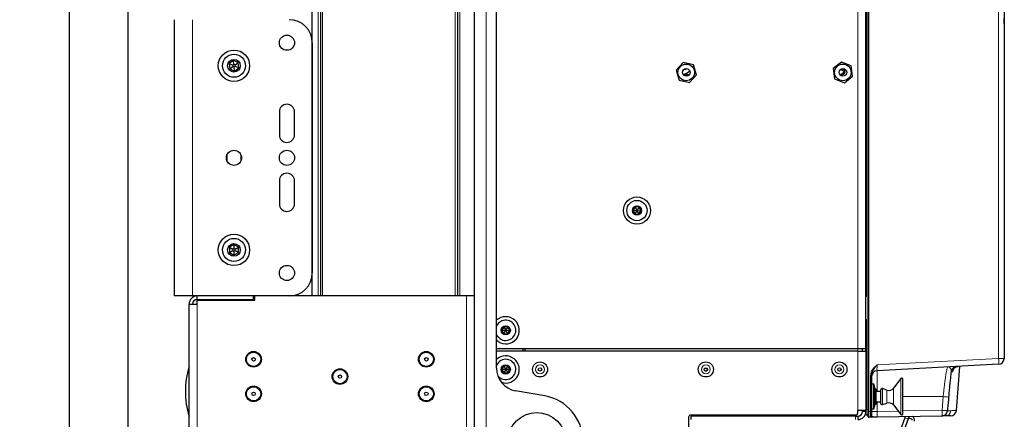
# Model space of a CAD drawing. Header units: millimetres. Extents: x 5 to 418, y 2 to 292.
# Tile 47 of 50: x 159 to 266, y 123 to 166. Entities that reach past the tile are written whole.
import ezdxf

# ---------------------------------------------------------------- set-up
doc = ezdxf.new("R2010")
doc.units = ezdxf.units.MM
doc.layers.add('SLD-0', color=7, linetype='Continuous')
doc.styles.add('SLDTEXTSTYLE1', font='TXT', dxfattribs={"width": 0.605})
doc.dimstyles.new('SLDDIMSTYLE0', dxfattribs={"dimtxt": 3.5, "dimasz": 3.5, "dimexe": 0, "dimexo": 0.0625, "dimgap": 0.875, "dimtad": 1, "dimlfac": 4, "dimrnd": 1e-09, "dimzin": 12, "dimdsep": 46, "dimtxsty": 'SLDTEXTSTYLE1', "dimsah": 1, "dimcen": 0.09, "dimadec": 0, "dimazin": 3, "dimtfac": 1, "dimtofl": 0, "dimtmove": 0, "dimatfit": 3, "dimfxl": 1, "dimfrac": 2, "dimtolj": 1, "dimtzin": 12, "dimarcsym": 0})

# ---------------------------------------------------------------- blocks, each defined once
blk = doc.blocks.new('_D_4')
at = {"layer": 'SLD-0', "color": 7}
for p, q in [((183.25, 231.38), (169.71, 231.38)), ((170.71, 231.38), (170.71, 111.38)), ((178.23, 111.38), (169.71, 111.38))]:
    blk.add_line(p, q, dxfattribs=at)
for points in [[(170.71, 231.38), (170.25, 227.88), (171.17, 227.88)], [(170.71, 111.38), (171.17, 114.88), (170.25, 114.88)]]:
    blk.add_solid(points, dxfattribs=at)
at = {"layer": 'SLD-0', "color": 7, "insert": (166.19, 167.37), "char_height": 3.5, "attachment_point": 1, "rotation": 90, "style": 'SLDTEXTSTYLE1'}
blk.add_mtext('480', dxfattribs=at)
blk = doc.blocks.new('_D_5')
at = {"layer": 'SLD-0', "color": 7}
for p, q in [((208.35, 242.88), (163.34, 242.88)), ((164.34, 242.88), (164.34, 111.38)), ((178.23, 111.38), (163.34, 111.38))]:
    blk.add_line(p, q, dxfattribs=at)
for centre, start, end in [((161.65, 175.77), 63.4349, 116.5651), ((161.65, 178.49), 243.4349, 296.5651)]:
    blk.add_arc(centre, 6.01, start, end, dxfattribs=at)
for points in [[(164.34, 242.88), (163.88, 239.38), (164.8, 239.38)], [(164.34, 111.38), (164.8, 114.88), (163.88, 114.88)]]:
    blk.add_solid(points, dxfattribs=at)
at = {"layer": 'SLD-0', "color": 7, "insert": (159.82, 173.12), "char_height": 3.5, "attachment_point": 1, "rotation": 90, "style": 'SLDTEXTSTYLE1'}
blk.add_mtext('526', dxfattribs=at)

msp = doc.modelspace()

# ---------------------------------------------------------------- linework, layer by layer
at = {"color": 7, "linetype": 'Continuous', "lineweight": 25}
for p, q in [((208.3525, 92.8814), (208.3525, 242.8815)), ((190.7275, 136.3815), (190.7275, 231.3815)), ((191.6025, 231.3815), (191.6025, 136.3815)), ((206.4775, 231.3815), (206.4775, 136.3815)), ((210.7275, 128.5528), (210.7275, 216.9601)), ((251.0775, 123.8363), (251.0775, 206.5766)), ((265.8275, 206.3304), (265.8275, 129.5857)), ((250.8275, 165.0315), (250.8275, 167.5315)), ((175.7275, 166.3815), (175.7275, 136.3815)), ((265.8525, 165.944), (265.8275, 165.944)), ((265.8525, 165.9369), (265.8275, 165.9369)), ((265.8525, 165.944), (265.8525, 166.494)), ((250.8275, 136.2815), (250.8275, 165.0315)), ((190.7275, 163.8814), (190.7275, 138.8815)), ((182.1629, 161.9552), (181.6983, 161.6124)), ((181.6983, 161.6124), (181.763, 161.0386)), ((181.6983, 161.6124), (182.0952, 161.4392)), ((182.2114, 161.5249), (182.0952, 161.4392)), ((182.0952, 161.4392), (182.1114, 161.2957)), ((182.6921, 161.7243), (182.1629, 161.9552)), ((182.2114, 161.5249), (182.1629, 161.9552)), ((182.3436, 161.4672), (182.2114, 161.5249)), ((182.3436, 161.4672), (182.6921, 161.7243)), ((182.3598, 161.3237), (182.3436, 161.4672)), ((182.7567, 161.1506), (182.6921, 161.7243)), ((230.9886, 161.7452), (230.2152, 160.9073)), ((232.1009, 161.4943), (230.9886, 161.7452)), ((232.4398, 160.4056), (232.1009, 161.4943)), ((248.1655, 161.7852), (247.269, 161.0805)), ((249.224, 161.3611), (248.1655, 161.7852)), ((181.763, 161.0386), (182.1114, 161.2957)), ((181.763, 161.0386), (182.2921, 160.8077)), ((182.1114, 161.2957), (182.2437, 161.238)), ((182.2437, 161.238), (182.3598, 161.3237)), ((182.2921, 160.8077), (182.2437, 161.238)), ((182.2921, 160.8077), (182.7567, 161.1506)), ((182.3598, 161.3237), (182.7567, 161.1506)), ((230.2152, 160.9073), (230.5541, 159.8186)), ((231.2261, 160.9264), (231.1094, 161.0066)), ((231.2033, 161.0498), (231.2261, 161.0341)), ((231.2261, 161.0341), (231.2261, 160.9264)), ((231.6664, 159.5677), (232.4398, 160.4056)), ((247.269, 161.0805), (247.431, 159.9518)), ((248.39, 160.6232), (248.0583, 160.4317)), ((248.0583, 160.4317), (248.1208, 160.3234)), ((248.105, 161.0038), (248.1815, 160.8879)), ((248.1208, 160.3234), (248.4525, 160.5149)), ((248.1815, 160.8879), (248.2128, 160.942)), ((248.2128, 160.942), (248.39, 160.8397)), ((248.2753, 161.0503), (248.2848, 161.0667)), ((248.4525, 160.948), (248.2753, 161.0503)), ((249.386, 160.2324), (249.224, 161.3611)), ((230.5541, 159.8186), (231.6664, 159.5677)), ((247.431, 159.9518), (248.4895, 159.5277)), ((248.4895, 159.5277), (249.386, 160.2324)), ((187.1525, 156.3815), (187.1525, 153.8815)), ((188.8025, 153.8815), (188.8025, 156.3815)), ((181.4525, 151.6643), (181.4525, 151.0986)), ((183.0025, 151.0986), (183.0025, 151.6643)), ((187.1525, 148.8815), (187.1525, 146.3815)), ((188.8025, 146.3815), (188.8025, 148.8815)), ((225.7848, 146.0442), (225.5453, 145.6834)), ((225.5453, 145.6834), (225.7381, 145.2956)), ((225.5453, 145.6834), (225.9775, 145.6564)), ((225.9775, 145.6564), (225.7381, 145.2956)), ((226.2169, 146.0173), (225.7848, 146.0442)), ((225.7848, 146.0442), (225.9775, 145.6564)), ((226.2169, 146.0173), (225.9775, 145.6564)), ((225.9775, 145.6564), (226.1703, 145.2687)), ((225.9775, 145.6564), (226.4097, 145.6295)), ((226.1703, 145.2687), (226.4097, 145.6295)), ((226.4097, 145.6295), (226.2169, 146.0173)), ((225.7381, 145.2956), (226.1703, 145.2687)), ((182.2275, 141.9588), (181.7275, 141.6701)), ((181.7275, 141.6701), (181.7275, 141.0928)), ((181.7275, 141.6701), (182.1025, 141.4536)), ((181.7275, 141.0928), (182.1025, 141.3093)), ((182.2275, 141.5258), (182.1025, 141.4536)), ((182.1025, 141.4536), (182.1025, 141.3093)), ((182.1025, 141.3093), (182.2275, 141.2371)), ((182.7275, 141.6701), (182.2275, 141.9588)), ((182.2275, 141.9588), (182.2275, 141.5258)), ((182.3525, 141.4536), (182.2275, 141.5258)), ((182.2275, 141.2371), (182.3525, 141.3093)), ((182.2275, 141.2371), (182.2275, 140.8041)), ((182.3525, 141.4536), (182.7275, 141.6701)), ((182.3525, 141.3093), (182.3525, 141.4536)), ((182.3525, 141.3093), (182.7275, 141.0928)), ((182.7275, 141.0928), (182.7275, 141.6701)), ((181.7275, 141.0928), (182.2275, 140.8041)), ((182.2275, 140.8041), (182.7275, 141.0928)), ((177.7275, 136.3815), (175.7275, 136.3815)), ((188.2275, 136.3815), (177.7275, 136.3815)), ((178.2275, 136.0065), (178.2275, 136.3815)), ((178.2275, 136.0065), (184.3525, 136.0065)), ((178.2275, 135.5064), (178.2275, 135.9315)), ((178.2275, 135.9315), (184.4775, 135.9315)), ((178.3525, 136.0065), (178.3525, 135.9315)), ((180.8525, 135.9315), (180.8525, 136.0065)), ((184.3525, 136.0065), (184.3525, 136.3815)), ((184.4775, 135.9315), (184.4775, 136.3815)), ((190.7275, 136.3815), (188.2275, 136.3815)), ((191.3525, 136.3815), (190.7275, 136.3815)), ((191.6025, 136.3815), (191.3525, 136.3815)), ((191.8525, 136.3815), (191.6025, 136.3815)), ((206.2275, 136.3815), (191.8525, 136.3815)), ((206.4775, 136.3815), (206.2275, 136.3815)), ((206.7275, 136.3815), (206.4775, 136.3815)), ((208.3525, 136.3815), (206.7275, 136.3815)), ((250.8275, 133.7815), (250.8275, 136.2815)), ((177.3525, 111.3814), (177.3525, 135.5064)), ((177.3525, 135.5064), (178.2275, 135.5064)), ((250.8275, 130.6564), (250.8275, 133.7815)), ((211.5348, 133.0442), (211.2953, 132.6834)), ((211.2953, 132.6834), (211.4881, 132.2956)), ((211.2953, 132.6834), (211.7275, 132.6565)), ((211.7275, 132.6565), (211.4881, 132.2956)), ((211.9669, 133.0173), (211.5348, 133.0442)), ((211.5348, 133.0442), (211.7275, 132.6565)), ((211.9669, 133.0173), (211.7275, 132.6565)), ((211.7275, 132.6565), (211.9203, 132.2687)), ((211.7275, 132.6565), (212.1597, 132.6295)), ((211.9203, 132.2687), (212.1597, 132.6295)), ((212.1597, 132.6295), (211.9669, 133.0173)), ((210.912, 131.4274), (210.7275, 131.5722)), ((211.4881, 132.2956), (211.9203, 132.2687)), ((249.9525, 130.6564), (210.7275, 130.6564)), ((249.9525, 130.4065), (210.7275, 130.4065)), ((213.6025, 130.4065), (213.6025, 130.6564)), ((213.8525, 130.4065), (213.8525, 130.6564)), ((250.8275, 130.6564), (249.9525, 130.6564)), ((249.9525, 130.4065), (250.8275, 130.4065)), ((250.4525, 130.4065), (250.4525, 130.6564)), ((250.8275, 130.4065), (250.8275, 130.6564)), ((250.8275, 130.4065), (250.8275, 123.9565)), ((211.511, 128.7815), (211.2945, 128.4065)), ((211.2945, 128.4065), (211.511, 128.0315)), ((211.7275, 128.4065), (211.2945, 128.4065)), ((211.944, 128.7815), (211.511, 128.7815)), ((211.511, 128.7815), (211.7275, 128.4065)), ((211.7275, 128.4065), (211.511, 128.0315)), ((211.944, 128.7815), (211.7275, 128.4065)), ((211.7275, 128.4065), (211.944, 128.0315)), ((212.1605, 128.4065), (211.7275, 128.4065)), ((212.1605, 128.4065), (211.944, 128.7815)), ((211.944, 128.0315), (212.1605, 128.4065)), ((233.6025, 128.5064), (233.2939, 128.5064)), ((233.6025, 128.294), (233.6025, 128.519)), ((265.2352, 128.9615), (252.0448, 128.2703)), ((260.6554, 123.9387), (261.0173, 128.7405)), ((211.511, 128.0315), (211.944, 128.0315)), ((233.34, 128.2565), (233.565, 128.2565)), ((251.4525, 127.7671), (251.4525, 123.8398)), ((254.6221, 127.4084), (253.8075, 126.3658)), ((254.8456, 123.5815), (254.8456, 127.3315)), ((260.0911, 128.1687), (260.093, 128.1821)), ((251.7025, 126.794), (251.4525, 126.794)), ((251.8275, 126.269), (251.7025, 126.794)), ((251.7025, 124.119), (251.7025, 126.794)), ((251.9525, 126.269), (251.8275, 126.269)), ((251.8275, 124.6439), (251.8275, 126.269)), ((251.9525, 124.6439), (251.9525, 126.269)), ((252.4525, 124.7065), (252.4525, 126.2065)), ((253.1167, 126.1579), (252.6172, 126.325)), ((215.9708, 125.5305), (212.7934, 126.0907)), ((252.4525, 126.019), (251.9525, 126.019)), ((251.4525, 124.119), (251.7025, 124.119)), ((251.7025, 124.119), (251.8275, 124.6439)), ((251.8275, 124.6439), (251.9525, 124.6439)), ((251.9525, 124.894), (252.4525, 124.894)), ((252.6172, 124.5879), (253.1167, 124.7551)), ((253.8075, 124.5471), (254.6221, 123.5045)), ((231.5775, 123.2064), (231.5775, 113.2565)), ((249.7025, 123.4565), (231.8275, 123.4565)), ((231.8275, 123.3315), (231.8275, 122.9565)), ((249.7025, 123.3315), (231.8275, 123.3315)), ((249.7025, 123.3315), (249.9525, 123.3315)), ((249.9525, 123.7065), (249.9525, 123.9565)), ((250.8275, 123.9565), (249.9525, 123.9565)), ((249.9525, 123.3315), (249.9525, 122.9565)), ((250.4525, 123.8314), (250.4525, 123.9565)), ((250.8275, 123.8314), (250.8275, 123.9565)), ((250.8275, 123.5039), (250.8275, 123.8314)), ((251.0301, 123.4458), (250.8749, 123.454)), ((251.0775, 123.2617), (251.0775, 123.8363)), ((251.3297, 123.2152), (251.1284, 123.2117)), ((251.4525, 123.8398), (251.4525, 123.3402)), ((259.0726, 123.3504), (252.0666, 123.2281)), ((255.0564, 123.1538), (254.0304, 120.3347)), ((255.4088, 123.0255), (254.3828, 120.2064)), ((255.4223, 123.2867), (255.4943, 123.2605)), ((255.4601, 123.1665), (255.7794, 123.0503)), ((255.4943, 123.2605), (255.5044, 123.2881)), ((255.865, 123.2852), (255.8408, 123.294)), ((259.4391, 123.3568), (259.1164, 123.3511))]:
    msp.add_line(p, q, dxfattribs=at)
at = {"color": 7, "linetype": 'Continuous', "lineweight": 18}
for p, q in [((209.6025, 92.8877), (209.6025, 242.8752)), ((191.3525, 136.3815), (191.3525, 231.3815)), ((191.8525, 231.3815), (191.8525, 136.3815)), ((206.2275, 136.3815), (206.2275, 231.3815)), ((206.7275, 231.3815), (206.7275, 136.3815)), ((251.0301, 124.07), (251.0301, 206.3315)), ((251.1301, 206.5766), (251.1301, 123.8363)), ((265.2352, 129.5857), (265.2352, 206.3304)), ((249.9525, 130.6564), (249.9525, 201.9065)), ((250.8749, 196.284), (250.8749, 136.3789)), ((177.7275, 166.3815), (177.7275, 136.3815)), ((230.9932, 160.4147), (231.6618, 160.4147)), ((231.6192, 160.3647), (231.0359, 160.3647)), ((231.0439, 160.3569), (231.6111, 160.3569)), ((231.5465, 160.3069), (231.1085, 160.3069)), ((181.4775, 151.7251), (181.4775, 151.0378)), ((182.9775, 151.0378), (182.9775, 151.7251)), ((207.4775, 111.3814), (207.4775, 136.3815)), ((250.8275, 136.3789), (250.8749, 136.3789)), ((178.2275, 135.5064), (178.2275, 111.3814)), ((250.8749, 133.784), (250.8275, 133.784)), ((250.8749, 133.784), (250.8749, 124.0781)), ((249.9525, 130.4065), (249.9525, 130.6564)), ((249.9525, 130.4065), (249.9525, 123.9565)), ((252.0448, 128.8944), (265.2352, 129.5857)), ((265.8275, 129.5857), (265.2352, 129.5857)), ((252.0448, 128.2703), (252.0448, 126.019)), ((251.3341, 127.7671), (251.4525, 127.7671)), ((251.3341, 123.8398), (251.3341, 127.7671)), ((254.6221, 123.5905), (254.6221, 127.4084)), ((260.245, 128.1555), (260.0856, 128.1472)), ((252.6172, 124.5879), (252.6172, 126.325)), ((253.1167, 124.7551), (253.1167, 126.1579)), ((253.8075, 124.5471), (253.8075, 126.3658)), ((259.217, 125.4565), (254.8456, 125.4565)), ((259.0944, 123.9753), (259.217, 125.4565)), ((250.8749, 124.0781), (250.8275, 124.0781)), ((250.8749, 124.0781), (251.0301, 124.07)), ((251.0301, 124.07), (251.0775, 124.07)), ((252.0448, 124.894), (252.0448, 123.8522)), ((249.7025, 122.9565), (249.7025, 123.3315)), ((250.4525, 123.8314), (250.8275, 123.8314)), ((251.0775, 123.8363), (251.1301, 123.8363)), ((251.1301, 123.8363), (251.3341, 123.8398)), ((251.3341, 123.8398), (251.4525, 123.8398)), ((252.0448, 123.8522), (251.4525, 123.8522)), ((252.0448, 123.8522), (254.3194, 123.8919)), ((254.6221, 123.5045), (254.6221, 123.5905)), ((254.8456, 123.9011), (259.0944, 123.9753)), ((255.4088, 123.0255), (255.0564, 123.1538))]:
    msp.add_line(p, q, dxfattribs=at)
at = {"color": 7, "linetype": 'Continuous', "lineweight": 25, "flags": 128}
for points in [[(211.1193, 131.7399), (210.8857, 131.9484), (210.7275, 132.1982)], [(260.674, 128.7011), (260.7232, 128.7149), (260.8342, 128.7309)], [(255.0564, 123.1538), (255.0731, 123.1996), (255.0892, 123.2437), (255.1028, 123.2811)], [(255.4943, 123.2605), (255.4927, 123.2559), (255.4878, 123.2426), (255.4799, 123.2209), (255.4693, 123.1916), (255.4563, 123.156), (255.4415, 123.1154), (255.4255, 123.0714), (255.4088, 123.0255)]]:
    msp.add_lwpolyline(points, dxfattribs=at)
at = {"color": 7, "linetype": 'Continuous', "lineweight": 25}
for centre, radius in [((187.9775, 163.8815), 0.825), ((182.2275, 161.3815), 1.7), ((182.2275, 161.3815), 1.25), ((182.2275, 161.3815), 0.6875), ((231.3275, 160.6565), 0.9), ((248.3275, 160.6565), 0.9), ((231.3275, 160.6565), 0.4125), ((248.3275, 160.6565), 0.4125), ((182.2275, 151.3815), 0.825), ((187.9775, 151.3815), 0.825), ((225.9775, 145.6565), 1.475), ((225.9775, 145.6565), 1.1), ((225.9775, 145.6565), 0.5), ((182.2275, 141.3815), 1.7), ((182.2275, 141.3815), 1.25), ((182.2275, 141.3815), 0.6875), ((187.9775, 138.8815), 0.825), ((211.7275, 132.6565), 0.5), ((184.3525, 129.5065), 0.85), ((184.3525, 129.5065), 0.775), ((184.3525, 129.5065), 0.1875), ((203.1025, 129.5065), 0.85), ((203.1025, 129.5065), 0.775), ((203.1025, 129.5065), 0.1875), ((193.7275, 127.6315), 0.85), ((193.7275, 127.6315), 0.775), ((211.7275, 128.4065), 0.5), ((215.4525, 128.4065), 0.8163), ((215.4525, 128.4065), 0.1875), ((233.4525, 128.4065), 0.8163), ((233.4525, 128.4065), 0.1875), ((247.9525, 128.4065), 0.8162), ((247.9525, 128.4065), 0.1875), ((193.7275, 127.6315), 0.1875), ((184.3525, 125.7565), 0.85), ((184.3525, 125.7565), 0.775), ((203.1025, 125.7565), 0.85), ((203.1025, 125.7565), 0.775), ((184.3525, 125.7565), 0.1875), ((203.1025, 125.7565), 0.1875), ((215.1025, 120.6065), 3.125)]:
    msp.add_circle(centre, radius, dxfattribs=at)
at = {"color": 7, "linetype": 'Continuous', "lineweight": 18}
for centre in [(215.4525, 128.4065), (233.4525, 128.4065), (247.9525, 128.4065)]:
    msp.add_circle(centre, 0.4855, dxfattribs=at)
at = {"color": 7, "linetype": 'Continuous', "lineweight": 25}
for centre, radius, start, end in [((188.2275, 163.8815), 2.5, 0, 90), ((230.9525, 161.4815), 1, 270, 318.804219), ((248.3275, 160.7315), 0.125, 300, 60), ((248.3275, 160.7315), 0.25, 300, 60), ((187.9775, 156.3815), 0.825, 0, 180), ((187.9775, 153.8815), 0.825, 180, 0), ((187.9775, 148.8815), 0.825, 0, 180), ((187.9775, 146.3815), 0.825, 180, 0), ((188.2275, 138.8815), 2.5, 270, 0), ((178.2275, 135.5065), 0.875, 90, 180), ((178.2275, 135.5065), 0.5, 90, 180), ((211.7275, 132.6565), 1.475, 236.433516, 132.684911), ((211.7275, 132.6565), 1.1, 236.433516, 155.380023), ((211.7275, 128.4065), 1.475, 251.647034, 132.684911), ((211.7275, 128.4065), 1.1, 218.954794, 155.380023), ((265.2025, 129.5857), 0.625, 273, 0), ((186.1808, 126.0065), 9.2283, 163.068805, 196.931195), ((213.2275, 128.5528), 2.5, 180, 260), ((252.0775, 127.6461), 0.625, 93, 180), ((260.7116, 128.0986), 0.625, 93.002993, 172.597277), ((254.7206, 127.3315), 0.125, 0, 142), ((252.5775, 126.2065), 0.125, 71.5, 180), ((253.315, 126.7506), 0.625, 251.5, 322), ((215.1025, 120.6065), 5, 280, 80), ((252.5775, 124.7065), 0.125, 180, 288.5), ((253.315, 124.1623), 0.625, 38, 108.5), ((231.8275, 123.2065), 0.25, 90, 180), ((249.7025, 123.7065), 0.25, 270, 0), ((249.9525, 123.8315), 0.5, 270, 0), ((249.9525, 123.8315), 0.875, 270, 0), ((250.8775, 123.5039), 0.05, 180, 267), ((251.0275, 123.3959), 0.05, 0, 87), ((251.1275, 123.2617), 0.05, 180, 271), ((251.3275, 123.3402), 0.125, 271, 0), ((254.7206, 123.5815), 0.125, 218, 0), ((255.7367, 122.9328), 0.125, 340, 70), ((255.7367, 122.9328), 0.375, 340, 70), ((259.0617, 123.9753), 0.625, 271, 355.21508), ((260.0351, 123.9923), 0.625, 271.000535, 354.933491)]:
    msp.add_arc(centre, radius, start, end, dxfattribs=at)
at = {"color": 7, "linetype": 'Continuous', "lineweight": 18}
for centre, radius, start, end in [((250.7749, 136.3789), 0.1, 301.746904, 0), ((250.7749, 133.784), 0.1, 0, 58.253096), ((262.2448, 129.2736), 3.0066, 354.042312, 5.957688), ((260.8676, 128.1075), 0.6244, 108.068618, 175.585767), ((256.929, 95.5903), 29.9537, 84.487546, 85.619228), ((256.091, 123.7672), 3.0107, 352.041023, 3.962265), ((256.5635, 91.9603), 32.1148, 84.423015, 85.479944), ((259.4276, 123.9807), 0.6241, 271.061149, 355.29193)]:
    msp.add_arc(centre, radius, start, end, dxfattribs=at)
for centre, major_axis, ratio, start_param, end_param in [((252.0775, 128.8978), (0.0329, 0.6276), 0.05169495, 1.57896844, 3.14702571), ((250.8775, 124.0797), (0.0026, 0.6257), 0.00417146, 1.57333425, 3.14139152), ((251.0275, 124.0718), (-0.0026, 0.626), 0.0041678, 3.14135675, 4.70941402), ((251.1275, 123.8368), (-0.0009, 0.6251), 0.00418516, 3.14165986, 4.7115428), ((251.3275, 123.8403), (-0.0022, 0.6251), 0.01046356, 3.14173878, 4.71162172), ((252.0775, 123.8534), (0.011, 0.6253), 0.05226414, 1.57353926, 3.1434222)]:
    msp.add_ellipse(centre, major_axis=major_axis, ratio=ratio, start_param=start_param, end_param=end_param, dxfattribs=at)
for points, knots in [([(251.3341, 127.7671), (251.35, 127.8951), (251.384, 128.1686), (251.6498, 128.5591), (251.9001, 128.7757), (252.0441, 128.8938), (252.0448, 128.8944)], [0, 0, 0, 0, 0.27783102, 0.59366685, 0.99800997, 1, 1, 1, 1]), ([(252.0448, 128.8944), (252.0443, 128.8937), (251.9963, 128.8346), (251.8789, 128.6897), (251.687, 128.4364), (251.4967, 128.1267), (251.4663, 127.8795), (251.4525, 127.7671)], [0, 0, 0, 0, 0.001942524, 0.17585807, 0.429352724, 0.740382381, 1, 1, 1, 1]), ([(259.217, 125.4565), (259.2349, 125.6345), (259.2711, 125.9958), (259.33, 126.5201), (259.3912, 127.0191), (259.4525, 127.4699), (259.5138, 127.8676), (259.5727, 128.1944), (259.6288, 128.4439), (259.6858, 128.6306), (259.719, 128.6581), (259.7375, 128.6734)], [0, 0, 0, 0, 0.10609396, 0.21525899, 0.32141132, 0.43061946, 0.53695007, 0.64635313, 0.75266958, 0.86207478, 1, 1, 1, 1]), ([(260.0828, 128.1847), (260.0833, 128.2573), (260.0846, 128.4295), (259.9323, 128.6253), (259.8068, 128.6769), (259.7379, 128.6734), (259.7375, 128.6734)], [0, 0, 0, 0, 0.26392555, 0.62692204, 0.99784972, 1, 1, 1, 1]), ([(260.245, 128.1555), (260.2509, 128.1603), (260.2658, 128.1725), (260.2863, 128.2719), (260.2987, 128.3318)], [0, 0, 0, 0, 0.39670936, 1, 1, 1, 1]), ([(251.4525, 123.3402), (251.4667, 123.3312), (251.4976, 123.3114), (251.6886, 123.2683), (251.8866, 123.2336), (252.0103, 123.2273), (252.0661, 123.2281), (252.0666, 123.2281)], [0, 0, 0, 0, 0.25422273, 0.55691702, 0.80015689, 0.9980946, 1, 1, 1, 1]), ([(259.6837, 123.9231), (259.6912, 123.9232), (259.7776, 123.9247), (259.9197, 123.9272), (260.0495, 123.9295)], [0, 0, 0, 0, 0.08653589, 1, 1, 1, 1]), ([(260.0495, 123.9295), (260.2082, 123.9322), (260.5258, 123.9377), (260.677, 123.9402), (260.6483, 123.9398), (260.6442, 123.9397)], [0, 0, 0, 0, 0.46104679, 0.92257211, 1, 1, 1, 1])]:
    msp.add_open_spline(points, degree=3, knots=knots, dxfattribs=at)
at = {"color": 7, "linetype": 'Continuous', "lineweight": 25}
for points, knots in [([(260.3353, 128.5819), (260.3279, 128.5302), (260.3132, 128.4281), (260.2978, 128.3514), (260.2913, 128.3267), (260.2953, 128.342), (260.3129, 128.3874), (260.3578, 128.4718), (260.4518, 128.5805), (260.5674, 128.6671), (260.6517, 128.6878), (260.6782, 128.6943)], [0, 0, 0, 0, 0.17563534, 0.34648888, 0.45421535, 0.52986468, 0.59364891, 0.67160782, 0.7993586, 0.93702028, 1, 1, 1, 1]), ([(260.0856, 128.1472), (260.0713, 128.036), (260.0369, 127.7701), (259.9812, 127.279), (259.9206, 126.6894), (259.8611, 126.0567), (259.8248, 125.6246), (259.8064, 125.4054)], [0, 0, 0, 0, 0.15043656, 0.35974121, 0.57507993, 0.78451849, 1, 1, 1, 1]), ([(259.8064, 125.4054), (259.7723, 124.9902), (259.7316, 124.496), (259.6903, 124.0019), (259.6837, 123.9231)], [0, 0, 0, 0, 0.84036434, 1, 1, 1, 1]), ([(252.0666, 123.2281), (252.0659, 123.2281), (251.9143, 123.2254), (251.6548, 123.2209), (251.3806, 123.2161), (251.346, 123.2155), (251.3297, 123.2152)], [0, 0, 0, 0, 0.00195354, 0.41916107, 0.7271541, 1, 1, 1, 1]), ([(260.0287, 123.3671), (260.0342, 123.3672), (260.0718, 123.3678), (259.9118, 123.365), (259.5967, 123.3595), (259.4391, 123.3568)], [0, 0, 0, 0, 0.0774226, 0.53847181, 1, 1, 1, 1])]:
    msp.add_open_spline(points, degree=3, knots=knots, dxfattribs=at)

# ---------------------------------------------------------------- dimensions: what is measured, and where the dimension line sits
at = {"layer": 'SLD-0', "color": 7}
dim = msp.add_linear_dim(base=(164.3351, 111.3815), p1=(208.3525, 242.8815), p2=(178.2275, 111.3815), angle=90, text='(<>)', dimstyle='SLDDIMSTYLE0', dxfattribs=at)
dim.commit()
dim.dimension.update_dxf_attribs({"geometry": '_D_5', "text_midpoint": (164.3351, 177.1315), "dimtype": 160})
dim = msp.add_linear_dim(base=(170.7052, 111.3815), p1=(183.2525, 231.3815), p2=(178.2275, 111.3815), angle=90, dimstyle='SLDDIMSTYLE0', dxfattribs=at)
dim.commit()
dim.dimension.update_dxf_attribs({"geometry": '_D_4', "text_midpoint": (170.7052, 171.3815), "dimtype": 160})

doc.saveas('drawing.dxf')
